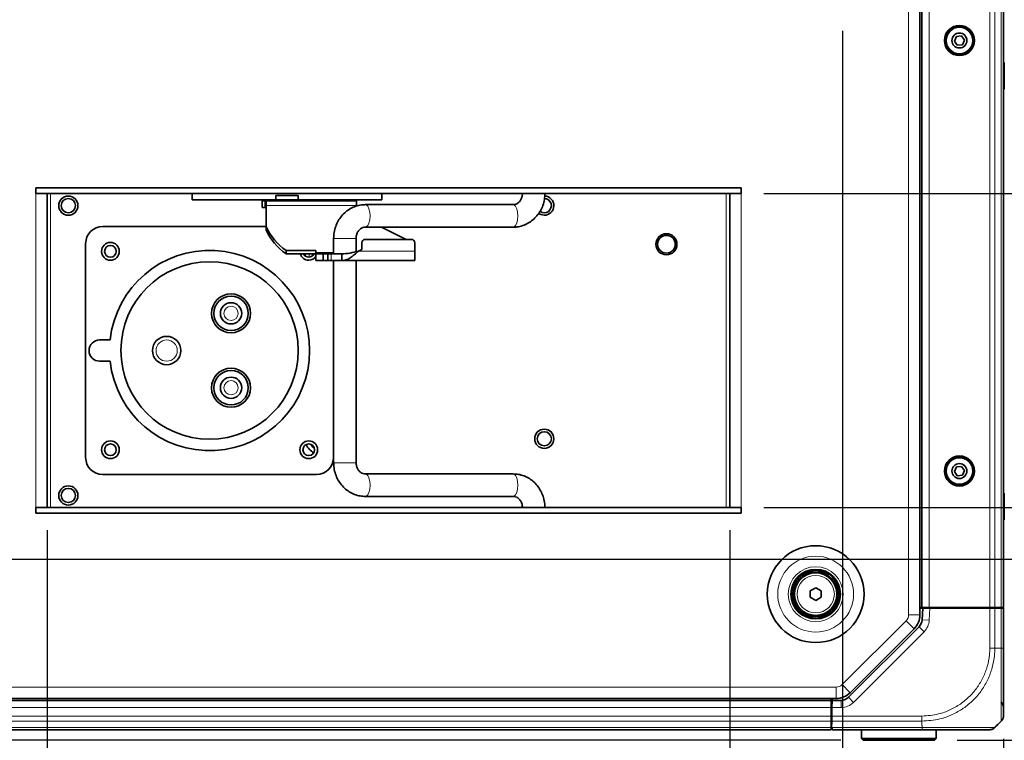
# Model space of a CAD drawing. Header units: millimetres. Extents: x 0 to 1118, y 0 to 864.
# Tile 38 of 86: x 615 to 684, y 132 to 183. Entities that reach past the tile are written whole.
import ezdxf

# ---------------------------------------------------------------- set-up
doc = ezdxf.new("R2010")
doc.units = ezdxf.units.MM
doc.layers.add('ALPHAREV', color=7, linetype='Continuous', lineweight=25)
doc.styles.add('SLDTEXTSTYLE0', font='TXT', dxfattribs={"width": 0.605})
doc.dimstyles.new('SLDDIMSTYLE2', dxfattribs={"dimtxt": 3.175, "dimasz": 4.572, "dimexe": 0, "dimexo": 0.0625, "dimgap": 0.79375, "dimtad": 0, "dimtih": 1, "dimtoh": 1, "dimdec": 1, "dimlfac": 4, "dimrnd": 1e-09, "dimzin": 12, "dimdsep": 46, "dimtxsty": 'SLDTEXTSTYLE0', "dimsah": 1, "dimcen": 0.09, "dimadec": 0, "dimazin": 3, "dimtfac": 1, "dimtofl": 0, "dimtmove": 0, "dimatfit": 3, "dimfxl": 1, "dimfrac": 2, "dimtolj": 1, "dimtzin": 12, "dimarcsym": 0})
doc.dimstyles.new('SLDDIMSTYLE3', dxfattribs={"dimtxt": 3.175, "dimasz": 4.572, "dimexe": 0, "dimexo": 0.0625, "dimgap": 0.79375, "dimtad": 0, "dimtih": 1, "dimtoh": 1, "dimdec": 1, "dimlfac": 4, "dimrnd": 1e-09, "dimzin": 12, "dimdsep": 46, "dimtxsty": 'SLDTEXTSTYLE0', "dimsah": 1, "dimcen": 0.09, "dimadec": 0, "dimazin": 3, "dimtfac": 1, "dimtmove": 0, "dimatfit": 0, "dimfxl": 1, "dimfrac": 2, "dimtolj": 1, "dimtzin": 12, "dimarcsym": 0})

# ---------------------------------------------------------------- blocks, each defined once
blk = doc.blocks.new('_D_10')
at = {"layer": 'ALPHAREV'}
for p, q in [((560.288, 143.742), (560.288, 70.576)), ((683.99, 132.175), (683.99, 70.576)), ((623.352, 74.613), (622.26, 74.613)), ((622.26, 74.613), (622.26, 69.74)), ((631.84, 74.613), (632.932, 74.613)), ((632.932, 74.613), (632.932, 69.74)), ((560.288, 72.176), (609.528, 72.176)), ((683.99, 72.176), (634.75, 72.176)), ((622.26, 69.74), (623.352, 69.74)), ((632.932, 69.74), (631.84, 69.74))]:
    blk.add_line(p, q, dxfattribs=at)
for points in [[(560.288, 72.176), (564.86, 71.414), (564.86, 72.938)], [(683.99, 72.176), (679.418, 72.938), (679.418, 71.414)]]:
    blk.add_solid(points, dxfattribs=at)
at = {"layer": 'ALPHAREV', "char_height": 3.175, "attachment_point": 1, "style": 'SLDTEXTSTYLE0'}
for s, insert in [('494.8', (610.255, 73.833)), ('19.5', (623.352, 73.833))]:
    blk.add_mtext(s, dxfattribs=dict(at, insert=insert))
blk = doc.blocks.new('_D_11')
at = {"layer": 'ALPHAREV'}
for p, q in [((555.691, 241.668), (554.6, 241.668)), ((554.6, 241.668), (554.6, 236.795)), ((561.754, 241.668), (562.846, 241.668)), ((562.846, 241.668), (562.846, 236.795)), ((564.664, 239.231), (567.839, 239.231)), ((567.839, 239.231), (567.839, 186.093)), ((554.6, 236.795), (555.691, 236.795)), ((562.846, 236.795), (561.754, 236.795)), ((572.896, 186.093), (566.239, 186.093)), ((567.839, 132.068), (567.839, 186.093)), ((672.503, 132.068), (566.239, 132.068))]:
    blk.add_line(p, q, dxfattribs=at)
for points in [[(567.839, 186.093), (567.077, 181.521), (568.601, 181.521)], [(567.839, 132.068), (568.601, 136.64), (567.077, 136.64)]]:
    blk.add_solid(points, dxfattribs=at)
at = {"layer": 'ALPHAREV', "char_height": 3.175, "attachment_point": 1, "style": 'SLDTEXTSTYLE0'}
for s, insert in [('216.1', (542.594, 240.888)), ('8.5', (555.691, 240.888))]:
    blk.add_mtext(s, dxfattribs=dict(at, insert=insert))
blk = doc.blocks.new('_D_12')
at = {"layer": 'ALPHAREV'}
for p, q in [((561.388, 144.842), (694.51, 144.842)), ((692.91, 132.068), (692.91, 144.842)), ((680.728, 132.068), (694.51, 132.068)), ((692.91, 106.926), (692.91, 132.068)), ((707.484, 109.363), (706.392, 109.363)), ((706.392, 109.363), (706.392, 104.49)), ((713.547, 109.363), (714.638, 109.363)), ((714.638, 109.363), (714.638, 104.49)), ((696.085, 106.926), (692.91, 106.926)), ((706.392, 104.49), (707.484, 104.49)), ((714.638, 104.49), (713.547, 104.49))]:
    blk.add_line(p, q, dxfattribs=at)
for points in [[(692.91, 144.842), (692.148, 140.27), (693.672, 140.27)], [(692.91, 132.068), (693.672, 136.64), (692.148, 136.64)]]:
    blk.add_solid(points, dxfattribs=at)
at = {"layer": 'ALPHAREV', "char_height": 3.175, "attachment_point": 1, "style": 'SLDTEXTSTYLE0'}
for s, insert in [('51.1', (696.812, 108.583)), ('2.0', (707.484, 108.583))]:
    blk.add_mtext(s, dxfattribs=dict(at, insert=insert))
blk = doc.blocks.new('_D_13')
at = {"layer": 'ALPHAREV'}
for p, q in [((672.628, 182.118), (672.628, 93.846)), ((683.99, 132.175), (683.99, 93.846)), ((713.173, 97.883), (712.081, 97.883)), ((712.081, 97.883), (712.081, 93.01)), ((719.236, 97.883), (720.327, 97.883)), ((720.327, 97.883), (720.327, 93.01)), ((672.628, 95.446), (683.99, 95.446)), ((683.99, 95.446), (701.774, 95.446)), ((712.081, 93.01), (713.173, 93.01)), ((720.327, 93.01), (719.236, 93.01))]:
    blk.add_line(p, q, dxfattribs=at)
for points in [[(672.628, 95.446), (677.2, 94.684), (677.2, 96.208)], [(683.99, 95.446), (679.418, 96.208), (679.418, 94.684)]]:
    blk.add_solid(points, dxfattribs=at)
at = {"layer": 'ALPHAREV', "char_height": 3.175, "attachment_point": 1, "style": 'SLDTEXTSTYLE0'}
for s, insert in [('45.5', (702.501, 97.103)), ('1.8', (713.173, 97.103))]:
    blk.add_mtext(s, dxfattribs=dict(at, insert=insert))
blk = doc.blocks.new('_D_14')
at = {"layer": 'ALPHAREV'}
for p, q in [((720.735, 241.668), (719.644, 241.668)), ((719.644, 241.668), (719.644, 236.795)), ((726.799, 241.668), (727.89, 241.668)), ((727.89, 241.668), (727.89, 236.795)), ((642.971, 210.768), (642.971, 240.831)), ((683.99, 140.169), (683.99, 240.831)), ((642.971, 239.231), (683.99, 239.231)), ((683.99, 239.231), (706.912, 239.231)), ((719.644, 236.795), (720.735, 236.795)), ((727.89, 236.795), (726.799, 236.795))]:
    blk.add_line(p, q, dxfattribs=at)
for points in [[(642.971, 239.231), (647.543, 238.469), (647.543, 239.993)], [(683.99, 239.231), (679.418, 239.993), (679.418, 238.469)]]:
    blk.add_solid(points, dxfattribs=at)
at = {"layer": 'ALPHAREV', "char_height": 3.175, "attachment_point": 1, "style": 'SLDTEXTSTYLE0'}
for s, insert in [('164.1', (707.638, 240.888)), ('6.5', (720.735, 240.888))]:
    blk.add_mtext(s, dxfattribs=dict(at, insert=insert))
blk = doc.blocks.new('_D_15')
at = {"layer": 'ALPHAREV'}
for p, q in [((674.753, 183.718), (758.01, 183.718)), ((756.41, 183.718), (756.41, 161.057)), ((758.835, 160.329), (757.744, 160.329)), ((757.744, 160.329), (757.744, 155.457)), ((764.899, 160.329), (765.99, 160.329)), ((765.99, 160.329), (765.99, 155.457)), ((757.744, 155.457), (758.835, 155.457)), ((765.99, 155.457), (764.899, 155.457)), ((756.41, 132.068), (756.41, 154.729)), ((680.728, 132.068), (758.01, 132.068))]:
    blk.add_line(p, q, dxfattribs=at)
for points in [[(756.41, 183.718), (755.648, 179.146), (757.172, 179.146)], [(756.41, 132.068), (757.172, 136.64), (755.648, 136.64)]]:
    blk.add_solid(points, dxfattribs=at)
at = {"layer": 'ALPHAREV', "char_height": 3.175, "attachment_point": 1, "style": 'SLDTEXTSTYLE0'}
for s, insert in [('206.6', (745.738, 159.549)), ('8.1', (758.835, 159.549))]:
    blk.add_mtext(s, dxfattribs=dict(at, insert=insert))
blk = doc.blocks.new('_D_18')
at = {"layer": 'ALPHAREV'}
for p, q in [((667.074, 148.493), (726.26, 148.493)), ((724.66, 132.068), (724.66, 148.493)), ((680.728, 132.068), (726.26, 132.068)), ((724.66, 123.305), (724.66, 132.068)), ((739.234, 125.742), (738.142, 125.742)), ((738.142, 125.742), (738.142, 120.869)), ((745.297, 125.742), (746.388, 125.742)), ((746.388, 125.742), (746.388, 120.869)), ((727.835, 123.305), (724.66, 123.305)), ((738.142, 120.869), (739.234, 120.869)), ((746.388, 120.869), (745.297, 120.869))]:
    blk.add_line(p, q, dxfattribs=at)
for points in [[(724.66, 148.493), (723.898, 143.921), (725.422, 143.921)], [(724.66, 132.068), (725.422, 136.64), (723.898, 136.64)]]:
    blk.add_solid(points, dxfattribs=at)
at = {"layer": 'ALPHAREV', "char_height": 3.175, "attachment_point": 1, "style": 'SLDTEXTSTYLE0'}
for s, insert in [('65.7', (728.562, 124.962)), ('2.6', (739.234, 124.962))]:
    blk.add_mtext(s, dxfattribs=dict(at, insert=insert))
blk = doc.blocks.new('_D_19')
at = {"layer": 'ALPHAREV'}
for p, q in [((724.66, 170.643), (724.66, 180.168)), ((667.074, 170.643), (726.26, 170.643)), ((725.873, 162.004), (724.781, 162.004)), ((724.781, 162.004), (724.781, 157.131)), ((731.936, 162.004), (733.027, 162.004)), ((733.027, 162.004), (733.027, 157.131)), ((724.781, 157.131), (725.873, 157.131)), ((733.027, 157.131), (731.936, 157.131)), ((667.074, 148.493), (726.26, 148.493)), ((724.66, 148.493), (724.66, 138.968))]:
    blk.add_line(p, q, dxfattribs=at)
for points in [[(724.66, 170.643), (725.422, 175.215), (723.898, 175.215)], [(724.66, 148.493), (723.898, 143.921), (725.422, 143.921)]]:
    blk.add_solid(points, dxfattribs=at)
at = {"layer": 'ALPHAREV', "char_height": 3.175, "attachment_point": 1, "style": 'SLDTEXTSTYLE0'}
for s, insert in [('88.6', (715.201, 161.224)), ('3.5', (725.873, 161.224))]:
    blk.add_mtext(s, dxfattribs=dict(at, insert=insert))
blk = doc.blocks.new('_D_20')
at = {"layer": 'ALPHAREV'}
for p, q in [((664.674, 146.893), (664.674, 83.276)), ((683.99, 132.175), (683.99, 83.276)), ((721.837, 87.313), (720.745, 87.313)), ((720.745, 87.313), (720.745, 82.44)), ((727.9, 87.313), (728.991, 87.313)), ((728.991, 87.313), (728.991, 82.44)), ((664.674, 84.876), (683.99, 84.876)), ((683.99, 84.876), (710.438, 84.876)), ((720.745, 82.44), (721.837, 82.44)), ((728.991, 82.44), (727.9, 82.44))]:
    blk.add_line(p, q, dxfattribs=at)
for points in [[(664.674, 84.876), (669.246, 84.114), (669.246, 85.638)], [(683.99, 84.876), (679.418, 85.638), (679.418, 84.114)]]:
    blk.add_solid(points, dxfattribs=at)
at = {"layer": 'ALPHAREV', "char_height": 3.175, "attachment_point": 1, "style": 'SLDTEXTSTYLE0'}
for s, insert in [('77.3', (711.165, 86.533)), ('3.0', (721.837, 86.533))]:
    blk.add_mtext(s, dxfattribs=dict(at, insert=insert))
blk = doc.blocks.new('_D_21')
at = {"layer": 'ALPHAREV'}
for p, q in [((616.477, 146.893), (616.477, 83.276)), ((664.674, 146.893), (664.674, 83.276)), ((643.001, 87.313), (641.909, 87.313)), ((641.909, 87.313), (641.909, 82.44)), ((649.064, 87.313), (650.155, 87.313)), ((650.155, 87.313), (650.155, 82.44)), ((616.477, 84.876), (629.177, 84.876)), ((664.674, 84.876), (651.974, 84.876)), ((641.909, 82.44), (643.001, 82.44)), ((650.155, 82.44), (649.064, 82.44))]:
    blk.add_line(p, q, dxfattribs=at)
for points in [[(616.477, 84.876), (621.049, 84.114), (621.049, 85.638)], [(664.674, 84.876), (660.102, 85.638), (660.102, 84.114)]]:
    blk.add_solid(points, dxfattribs=at)
at = {"layer": 'ALPHAREV', "char_height": 3.175, "attachment_point": 1, "style": 'SLDTEXTSTYLE0'}
for s, insert in [('192.8', (629.904, 86.533)), ('7.6', (643.001, 86.533))]:
    blk.add_mtext(s, dxfattribs=dict(at, insert=insert))

msp = doc.modelspace()

# ---------------------------------------------------------------- linework, layer by layer
at = {"color": 7, "linetype": 'Continuous', "lineweight": 18}
for p, q in [((677.302833, 140.929354), (677.302833, 219.70659)), ((678.740333, 219.192972), (678.740333, 141.442972)), ((683.033226, 219.192972), (683.033226, 141.442972)), ((683.38678, 219.192972), (683.38678, 141.442972)), ((683.843887, 219.192972), (683.843887, 141.442972)), ((615.676583, 148.492714), (615.676583, 170.642714)), ((616.727833, 148.492714), (616.727833, 170.642714)), ((664.427833, 170.642714), (664.427833, 148.492714)), ((665.474083, 170.642714), (665.474083, 148.492714)), ((638.316203, 169.797672), (631.946713, 169.797672)), ((636.707443, 167.480472), (637.827548, 167.480472)), ((637.827548, 167.480472), (638.294941, 167.480472)), ((634.577833, 166.398682), (634.577833, 166.390771)), ((634.977833, 166.156389), (634.977833, 166.398682)), ((636.707443, 166.487672), (635.462073, 166.487672)), ((636.52137, 166.386422), (636.52137, 165.911422)), ((638.462969, 166.591422), (642.445198, 166.591422)), ((634.577833, 152.745172), (634.577833, 152.390771)), ((636.707443, 151.655472), (637.827548, 151.655472)), ((637.827548, 151.655472), (638.294933, 151.655472)), ((678.799323, 141.392972), (678.754715, 140.541807)), ((683.033226, 138.568499), (683.033226, 141.392972)), ((683.38678, 141.392972), (683.38678, 138.568069)), ((683.742515, 141.392972), (683.742515, 141.442972)), ((683.843887, 138.568069), (683.843887, 141.392972)), ((672.615715, 135.993708), (677.127097, 140.50509)), ((677.127097, 140.50509), (677.692783, 139.939404)), ((677.302833, 140.929354), (678.102833, 140.929354)), ((678.754715, 140.541807), (678.255401, 140.567975)), ((678.390312, 139.723344), (673.413556, 134.746588)), ((678.390312, 139.723344), (678.036759, 140.076897)), ((683.386737, 138.567972), (683.843929, 138.567972)), ((487.539215, 135.817972), (672.191451, 135.817972)), ((672.191451, 135.817972), (672.191451, 135.017972)), ((672.615715, 135.993708), (673.181401, 135.428022)), ((487.902833, 135.005472), (671.827833, 135.005472)), ((672.529673, 134.380472), (672.529673, 134.880472)), ((673.413556, 134.746588), (673.060003, 135.100142)), ((487.902833, 134.380472), (671.827833, 134.380472)), ((672.529673, 134.380472), (671.887652, 134.380472)), ((487.902833, 133.775078), (671.827833, 133.775078)), ((671.877084, 133.775078), (678.239788, 133.775078)), ((671.877833, 133.892972), (671.877833, 133.817972)), ((487.902833, 133.421525), (671.827833, 133.421525)), ((487.902833, 132.964418), (671.827833, 132.964418)), ((678.240273, 133.421525), (671.870913, 133.421525)), ((671.892732, 132.964418), (678.268241, 132.964418)), ((678.240333, 133.12526), (678.240333, 133.421483))]:
    msp.add_line(p, q, dxfattribs=at)
at = {"color": 7, "linetype": 'Continuous', "lineweight": 35}
for p, q in [((678.102833, 140.929354), (678.102833, 219.70659)), ((678.240333, 219.192972), (678.240333, 141.442972)), ((683.990333, 219.192972), (683.990333, 141.442972)), ((680.67812, 181.736619), (680.528671, 181.408179)), ((681.037283, 181.771412), (680.67812, 181.736619)), ((681.246996, 181.477765), (681.037283, 181.771412)), ((681.097546, 181.149324), (681.246996, 181.477765)), ((680.528671, 181.408179), (680.738383, 181.114531)), ((680.738383, 181.114531), (681.097546, 181.149324)), ((684.055333, 179.880472), (683.990333, 179.880472)), ((684.055333, 178.005472), (684.055333, 179.880472)), ((683.990333, 178.005472), (684.055333, 178.005472)), ((615.676583, 170.642714), (615.676583, 171.042714)), ((615.676583, 171.042714), (665.474083, 171.042714)), ((665.474083, 171.042714), (665.474083, 170.642714)), ((665.474083, 170.642714), (615.676583, 170.642714)), ((616.476583, 148.492714), (616.476583, 170.642714)), ((616.477833, 170.642714), (616.477833, 148.492714)), ((626.712833, 170.205472), (626.712833, 170.642714)), ((632.619083, 170.505472), (634.206583, 170.505472)), ((632.619083, 170.505472), (632.619083, 170.205472)), ((634.206583, 170.505472), (634.206583, 170.205472)), ((640.112833, 170.205472), (640.112833, 170.642714)), ((664.674083, 170.642714), (664.674083, 148.492714)), ((626.712833, 170.205472), (632.619083, 170.205472)), ((631.662833, 170.136422), (631.662833, 169.661422)), ((631.881238, 170.136422), (631.662833, 170.136422)), ((631.881238, 169.661422), (631.662833, 169.661422)), ((638.316203, 170.136422), (631.881238, 170.136422)), ((631.881238, 169.661422), (631.881238, 170.136422)), ((631.946713, 170.045654), (631.946713, 169.797672)), ((631.946713, 168.313966), (631.946713, 169.797672)), ((634.206583, 170.207022), (632.619083, 170.207022)), ((632.625333, 170.207022), (632.625333, 170.136422)), ((634.200333, 170.136422), (634.200333, 170.207022)), ((634.206583, 170.205472), (640.112833, 170.205472)), ((638.316203, 169.797672), (638.316203, 170.136422)), ((649.385724, 169.861722), (638.948303, 169.861722)), ((631.946713, 168.317972), (620.405916, 168.317972)), ((631.946713, 168.076466), (631.946713, 168.313966)), ((638.948303, 168.274222), (649.385724, 168.274222)), ((641.818239, 167.411511), (640.078534, 168.274222)), ((619.200333, 167.112389), (619.200333, 152.023554)), ((636.707443, 167.480472), (636.707443, 166.386422)), ((638.294943, 166.550164), (638.294943, 167.480472)), ((638.695198, 166.703186), (638.695198, 167.161511)), ((642.195198, 167.411511), (638.945198, 167.411511)), ((642.445198, 167.161511), (642.445198, 166.591422)), ((635.462073, 166.636182), (633.347248, 166.636182)), ((633.347248, 166.636182), (633.347248, 166.398682)), ((635.462073, 166.398682), (633.347248, 166.398682)), ((634.702833, 166.237972), (634.702833, 166.398682)), ((635.227833, 166.262767), (635.227833, 166.398682)), ((635.462073, 166.487672), (635.462073, 166.636182)), ((635.462073, 166.487672), (635.462073, 166.386422)), ((635.462073, 166.386422), (635.462073, 165.911422)), ((635.971186, 166.386422), (635.462073, 166.386422)), ((635.971186, 166.386422), (635.971186, 165.911422)), ((636.300176, 166.386422), (635.971186, 166.386422)), ((636.300176, 166.386422), (636.300176, 165.911422)), ((636.300176, 166.386422), (636.52137, 166.386422)), ((637.282263, 166.386422), (636.52137, 166.386422)), ((637.282263, 166.386422), (637.282263, 165.911422)), ((638.695198, 166.703186), (638.462969, 166.591422)), ((642.445198, 166.591422), (642.445198, 165.911422)), ((635.971186, 165.911422), (635.462073, 165.911422)), ((636.300176, 165.911422), (635.971186, 165.911422)), ((636.52137, 165.911422), (636.300176, 165.911422)), ((637.282263, 165.911422), (636.52137, 165.911422)), ((636.700333, 152.023554), (636.700333, 165.911422)), ((636.707443, 165.911422), (636.707443, 151.655472)), ((637.282263, 165.911422), (642.445198, 165.911422)), ((638.294943, 151.655472), (638.294943, 165.911422)), ((620.927769, 160.317972), (620.187833, 160.317972)), ((620.187833, 158.817972), (620.927769, 158.817972)), ((649.385724, 150.861722), (638.948303, 150.861722)), ((680.67812, 151.361619), (680.528671, 151.033179)), ((680.528671, 151.033179), (680.738383, 150.739531)), ((681.037283, 151.396412), (680.67812, 151.361619)), ((681.246996, 151.102765), (681.037283, 151.396412)), ((681.097546, 150.774324), (681.246996, 151.102765)), ((620.405916, 150.817972), (635.494751, 150.817972)), ((680.738383, 150.739531), (681.097546, 150.774324)), ((684.055333, 149.505472), (683.990333, 149.505472)), ((684.055333, 147.630472), (684.055333, 149.505472)), ((638.948303, 149.274222), (649.385724, 149.274222)), ((615.676583, 148.092714), (615.676583, 148.492714)), ((615.676583, 148.492714), (665.474083, 148.492714)), ((665.474083, 148.092714), (615.676583, 148.092714)), ((664.277833, 148.492972), (616.877833, 148.492972)), ((616.877833, 148.492714), (616.877833, 148.492972)), ((664.277833, 148.492972), (664.277833, 148.492714)), ((665.474083, 148.492714), (665.474083, 148.092714)), ((683.990333, 147.630472), (684.055333, 147.630472)), ((670.352833, 142.604195), (670.740333, 142.827918)), ((670.352833, 142.156748), (670.352833, 142.604195)), ((670.740333, 142.827918), (671.127833, 142.604195)), ((671.127833, 142.604195), (671.127833, 142.156748)), ((670.740333, 141.933025), (670.352833, 142.156748)), ((671.127833, 142.156748), (670.740333, 141.933025)), ((678.240333, 141.442972), (678.102833, 141.442972)), ((678.102833, 141.392972), (678.298637, 141.392972)), ((678.740333, 141.442972), (678.240333, 141.442972)), ((678.255401, 140.567975), (678.298637, 141.392972)), ((678.298637, 141.392972), (678.799323, 141.392972)), ((683.033226, 141.442972), (678.740333, 141.442972)), ((678.777833, 141.392972), (678.777833, 141.442972)), ((678.799323, 141.392972), (683.033226, 141.392972)), ((679.277833, 141.442972), (679.277833, 141.392972)), ((679.441206, 141.442972), (679.440333, 141.392972)), ((682.239483, 141.442972), (682.240356, 141.392972)), ((682.840333, 141.442972), (682.840333, 141.392972)), ((682.991206, 141.442972), (682.990333, 141.392972)), ((683.38678, 141.442972), (683.033226, 141.442972)), ((683.033226, 141.392972), (683.38678, 141.392972)), ((683.843887, 141.442972), (683.38678, 141.442972)), ((683.38678, 141.392972), (683.843887, 141.392972)), ((683.46446, 141.442972), (683.465333, 141.392972)), ((683.990333, 141.442972), (683.843887, 141.442972)), ((683.843887, 141.392972), (683.990333, 141.392972)), ((683.865333, 141.442972), (683.865333, 141.392972)), ((683.990333, 141.392972), (683.990333, 138.568499)), ((673.060003, 135.100142), (678.036759, 140.076897)), ((673.181401, 135.428022), (677.692783, 139.939404)), ((487.539215, 135.017972), (672.191451, 135.017972)), ((487.902833, 134.880472), (671.827833, 134.880472)), ((671.827833, 135.017972), (671.827833, 134.880472)), ((671.827833, 134.880472), (671.827833, 134.380472)), ((671.887652, 134.380472), (671.896379, 134.880472)), ((671.896379, 134.880472), (671.898779, 135.017972)), ((671.896379, 134.880472), (672.529673, 134.880472)), ((671.827833, 134.392972), (671.88787, 134.392972)), ((671.827833, 134.380472), (671.827833, 133.775078)), ((671.887652, 134.380472), (671.877084, 133.775078)), ((671.879142, 133.892972), (671.827833, 133.892972)), ((671.827833, 133.775078), (671.827833, 133.421525)), ((671.870913, 133.421525), (671.877084, 133.775078)), ((671.876524, 133.892972), (671.877833, 133.817972)), ((487.902833, 132.817972), (671.827833, 132.817972)), ((671.827833, 133.421525), (671.827833, 132.964418)), ((671.827833, 133.267972), (671.868233, 133.267972)), ((671.827833, 132.964418), (671.827833, 132.817972)), ((671.862934, 132.964418), (671.870913, 133.421525)), ((671.862934, 132.964418), (671.877833, 132.964418)), ((671.877833, 132.964418), (671.892732, 132.964418)), ((671.895288, 132.817972), (671.892732, 132.964418)), ((678.265794, 132.817972), (671.895288, 132.817972)), ((673.977833, 132.817972), (673.977833, 132.192972)), ((679.252833, 132.192972), (679.252833, 132.817972)), ((683.547666, 133.125305), (683.843845, 133.421483)), ((673.977833, 132.192972), (674.102833, 132.067972)), ((673.977833, 132.192972), (679.252833, 132.192972)), ((679.127833, 132.067972), (679.252833, 132.192972)), ((679.127833, 132.067972), (674.102833, 132.067972))]:
    msp.add_line(p, q, dxfattribs=at)
at = {"color": 7, "linetype": 'Continuous', "lineweight": 18, "flags": 128}
for points in [[(638.948435, 169.861722), (639.004974, 169.849663), (639.11148, 169.755379), (639.198305, 169.578184), (639.254976, 169.33945), (639.274658, 169.067972)], [(649.385724, 169.861722), (649.442394, 169.849663), (649.548901, 169.755379), (649.635726, 169.578184), (649.692397, 169.33945), (649.712078, 169.067972)], [(639.274658, 169.067972), (639.254976, 168.796493), (639.198305, 168.557759), (639.11148, 168.380564), (639.004974, 168.286281), (638.947972, 168.274222)], [(649.712078, 169.067972), (649.692397, 168.796493), (649.635726, 168.557759), (649.548901, 168.380564), (649.442394, 168.286281), (649.385724, 168.274222)], [(651.180059, 169.243751), (651.332863, 169.16063), (651.577833, 169.114837)], [(639.274658, 150.067972), (639.254976, 150.33945), (639.198305, 150.578184), (639.11148, 150.755379), (639.004974, 150.849663), (638.948317, 150.861722)], [(649.712078, 150.067972), (649.692397, 150.33945), (649.635726, 150.578184), (649.548901, 150.755379), (649.442394, 150.849663), (649.385724, 150.861722)], [(638.948418, 149.274222), (639.004974, 149.286281), (639.11148, 149.380564), (639.198305, 149.557759), (639.254976, 149.796493), (639.274658, 150.067972)], [(649.385724, 149.274222), (649.442394, 149.286281), (649.548901, 149.380564), (649.635726, 149.557759), (649.692397, 149.796493), (649.712078, 150.067972)]]:
    msp.add_lwpolyline(points, dxfattribs=at)
at = {"color": 7, "linetype": 'Continuous', "lineweight": 35, "flags": 128}
msp.add_lwpolyline([(651.180782, 169.244796), (651.333321, 169.161814), (651.577833, 169.116107)], dxfattribs=at)
at = {"color": 7, "linetype": 'Continuous', "lineweight": 35}
for centre, radius in [((680.887833, 181.442972), 1.0625), ((680.887833, 181.442972), 0.98375), ((680.887833, 181.442972), 0.9375), ((680.887833, 181.442972), 0.527765), ((617.977833, 169.792972), 0.676865), ((617.977833, 169.792972), 0.5), ((660.202833, 167.067972), 0.744365), ((660.202833, 167.067972), 0.625), ((620.950333, 166.567972), 0.625), ((620.950333, 166.567972), 0.4125), ((627.950333, 159.567972), 6.2625), ((629.465878, 162.192972), 1.375), ((629.465878, 162.192972), 1.216892), ((629.465878, 162.192972), 0.75), ((624.919244, 159.567972), 1), ((629.465878, 156.942972), 1.375), ((629.465878, 156.942972), 1.216892), ((629.465878, 156.942972), 0.75), ((651.577833, 153.342972), 0.676865), ((651.577833, 153.342972), 0.5), ((620.950333, 152.567972), 0.625), ((620.950333, 152.567972), 0.4125), ((634.950333, 152.567972), 0.625), ((634.950333, 152.567972), 0.4125), ((680.887833, 151.067972), 1.0625), ((680.887833, 151.067972), 0.98375), ((680.887833, 151.067972), 0.9375), ((680.887833, 151.067972), 0.527765), ((617.977833, 149.342972), 0.676865), ((617.977833, 149.342972), 0.5), ((670.740333, 142.380472), 3.41625), ((670.740333, 142.380472), 1.75), ((670.740333, 142.380472), 1.6875), ((670.740333, 142.380472), 1.575), ((670.740333, 142.380472), 1.5)]:
    msp.add_circle(centre, radius, dxfattribs=at)
at = {"color": 7, "linetype": 'Continuous', "lineweight": 18}
for centre, radius in [((617.977833, 169.792972), 0.678135), ((660.202833, 167.067972), 0.745635), ((629.465878, 162.192972), 0.5), ((624.919244, 159.567972), 0.75), ((629.465878, 156.942972), 0.5), ((651.577833, 153.342972), 0.678135), ((617.977833, 149.342972), 0.678135), ((670.740333, 142.380472), 2.67701), ((670.740333, 142.380472), 1.9375), ((670.740333, 142.380472), 1.317931)]:
    msp.add_circle(centre, radius, dxfattribs=at)
for centre, radius, start, end in [((651.577833, 169.792972), 0.678135, 270, 87.18869021), ((676.702833, 140.929354), 0.6, 315, 0), ((677.506428, 140.607227), 1.25, 315, 357), ((672.191451, 136.417972), 0.6, 270, 315), ((672.529673, 135.630472), 1.25, 270, 315)]:
    msp.add_arc(centre, radius, start, end, dxfattribs=at)
at = {"color": 7, "linetype": 'Continuous', "lineweight": 35}
for centre, radius, start, end in [((651.577833, 169.792972), 0.676865, 270, 87.19259977), ((651.577833, 169.792972), 0.5, 233.55743266, 90), ((620.405916, 167.112389), 1.205583, 90, 180), ((635.581284, 169.924492), 3.975412, 203.89875566, 235.80830171), ((635.581284, 169.686992), 3.975412, 203.89875566, 235.80830171), ((638.945198, 167.161511), 0.25, 90, 180), ((642.195198, 167.161511), 0.25, 0, 90), ((627.950333, 159.567972), 7.0625, 186.09600214, 173.90399786), ((634.950333, 166.567972), 0.625, 195.7156421, 270), ((634.950333, 166.567972), 0.4125, 204.22989389, 335.77010611), ((634.950333, 166.567972), 0.625, 270, 324.96314944), ((620.187833, 159.567972), 0.75, 90, 270), ((635.827833, 153.349623), 1.125, 201.18158499, 242.2058532), ((620.405916, 152.023554), 1.205583, 180, 270), ((635.494751, 152.023554), 1.205583, 270, 0), ((676.702833, 140.929354), 1.4, 315, 0), ((677.506428, 140.607227), 0.75, 315, 357), ((672.191451, 136.417972), 1.4, 270, 315), ((672.529673, 135.630472), 0.75, 270, 315), ((683.490333, 134.380472), 0.5, 0, 47.26112436), ((683.033226, 133.317972), 0.5, 270, 291.6148623)]:
    msp.add_arc(centre, radius, start, end, dxfattribs=at)
for points, knots in [([(650.039083, 170.655472), (650.037998, 170.621919), (650.034336, 170.508658), (649.987535, 170.320376), (649.87953, 170.121221), (649.732687, 169.973113), (649.563347, 169.87902), (649.446289, 169.86762), (649.385724, 169.861722)], [0, 0, 0, 0, 0.074312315, 0.250851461, 0.4285506, 0.609454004, 0.797931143, 1, 1, 1, 1]), ([(649.385724, 168.274222), (649.475757, 168.277643), (649.70166, 168.286227), (650.056849, 168.370341), (650.433798, 168.535336), (650.775746, 168.770484), (651.072088, 169.066797), (651.314062, 169.415674), (651.491904, 169.806307), (651.605431, 170.224381), (651.619556, 170.512251), (651.626583, 170.655472)], [0, 0, 0, 0, 0.075847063, 0.190308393, 0.3047105, 0.419327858, 0.534448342, 0.650243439, 0.766762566, 0.883960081, 1, 1, 1, 1]), ([(638.948303, 169.861722), (638.85827, 169.858301), (638.632367, 169.849716), (638.277177, 169.765603), (637.900229, 169.600608), (637.55828, 169.36546), (637.261939, 169.069147), (637.019965, 168.72027), (636.842123, 168.329636), (636.728596, 167.911562), (636.714471, 167.623692), (636.707443, 167.480472)], [0, 0, 0, 0, 0.0758470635, 0.1903083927, 0.3047104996, 0.4193278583, 0.5344483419, 0.6502434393, 0.7667625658, 0.8839600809, 1, 1, 1, 1]), ([(638.294943, 167.480472), (638.296028, 167.514024), (638.29969, 167.627285), (638.346492, 167.815568), (638.454497, 168.014722), (638.60134, 168.162831), (638.77068, 168.256924), (638.887737, 168.268323), (638.948303, 168.274222)], [0, 0, 0, 0, 0.074312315, 0.250851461, 0.4285506, 0.609454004, 0.797931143, 1, 1, 1, 1]), ([(636.707443, 151.655472), (636.710293, 151.56567), (636.717772, 151.329974), (636.794158, 150.953736), (636.950852, 150.545197), (637.177327, 150.173391), (637.464556, 149.852037), (637.802767, 149.592226), (638.179495, 149.404966), (638.566505, 149.293519), (638.826351, 149.280385), (638.948303, 149.274222)], [0, 0, 0, 0, 0.072830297, 0.191151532, 0.309742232, 0.428293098, 0.546556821, 0.664272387, 0.781226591, 0.897324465, 1, 1, 1, 1]), ([(638.948303, 150.861722), (638.925922, 150.862602), (638.843664, 150.865839), (638.70576, 150.908689), (638.543687, 151.021148), (638.409763, 151.189879), (638.313929, 151.407102), (638.30124, 151.5731), (638.294943, 151.655472)], [0, 0, 0, 0, 0.07494368, 0.275443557, 0.459340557, 0.633868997, 0.818319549, 1, 1, 1, 1]), ([(651.626583, 148.480472), (651.623734, 148.570274), (651.616255, 148.80597), (651.539869, 149.182207), (651.383175, 149.590746), (651.1567, 149.962553), (650.869471, 150.283907), (650.531259, 150.543718), (650.154531, 150.730978), (649.767522, 150.842425), (649.507675, 150.855558), (649.385724, 150.861722)], [0, 0, 0, 0, 0.072830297, 0.191151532, 0.309742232, 0.428293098, 0.546556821, 0.664272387, 0.781226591, 0.897324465, 1, 1, 1, 1]), ([(649.385724, 149.274222), (649.408105, 149.273341), (649.490362, 149.270104), (649.628267, 149.227254), (649.790339, 149.114796), (649.924263, 148.946064), (650.020097, 148.728841), (650.032787, 148.562843), (650.039083, 148.480472)], [0, 0, 0, 0, 0.07494368, 0.275443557, 0.459340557, 0.633868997, 0.818319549, 1, 1, 1, 1]), ([(683.990333, 138.568499), (683.990333, 138.335674), (683.990333, 137.870059), (683.990333, 137.14802), (683.990333, 136.424626), (683.990333, 135.750932), (683.990333, 135.152085), (683.990333, 134.643029), (683.990333, 134.224657), (683.990333, 133.935661), (683.990333, 133.793946), (683.990333, 133.780341), (683.990333, 133.775199)], [0, 0, 0, 0, 0.0929146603, 0.1858151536, 0.2944776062, 0.4031620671, 0.5002012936, 0.6086253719, 0.7170440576, 0.8255687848, 0.9340808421, 1, 1, 1, 1]), ([(683.033235, 132.817972), (683.007017, 132.817972), (682.961524, 132.817972), (682.658853, 132.817972), (682.245367, 132.817972), (681.687757, 132.817972), (681.013151, 132.817972), (680.308038, 132.817972), (679.541413, 132.817972), (678.850339, 132.817972), (678.42201, 132.817972), (678.265794, 132.817972)], [0, 0, 0, 0, 0.147652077, 0.256204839, 0.364776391, 0.499588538, 0.608942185, 0.718291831, 0.827741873, 0.937175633, 1, 1, 1, 1]), ([(683.33864, 132.95069), (683.397074, 133.002671), (683.571779, 133.158086), (683.735828, 133.319433), (683.845008, 133.426815)], [0, 0, 0, 0, 0.3344670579, 1, 1, 1, 1]), ([(683.547621, 133.12526), (683.545053, 133.122691), (683.529786, 133.107424), (683.475441, 133.053079), (683.424316, 133.001955), (683.386842, 132.964481)], [0, 0, 0, 0, 0.0512388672, 0.304552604, 1, 1, 1, 1])]:
    msp.add_open_spline(points, degree=3, knots=knots, dxfattribs=at)
for points in [[(631.881238, 170.136422), (631.89215, 170.132443), (631.913975, 170.124486), (631.935801, 170.071931), (631.946713, 170.045654)], [(631.881238, 169.661422), (631.89215, 169.660233), (631.913975, 169.657854), (631.935801, 169.642146), (631.946713, 169.634292)], [(637.282263, 166.386422), (637.479047, 166.39936), (637.872616, 166.425236), (638.266185, 166.536027), (638.462969, 166.591422)], [(637.282263, 165.911422), (637.380655, 165.921643), (637.577439, 165.942086), (637.872616, 166.099336), (638.167792, 166.324106), (638.364577, 166.502317), (638.462969, 166.591422)], [(683.843803, 133.421441), (683.865664, 133.445908), (683.909387, 133.49484), (683.954861, 133.582666), (683.984808, 133.676923), (683.988491, 133.74244), (683.990333, 133.775199)], [(683.386842, 132.964481), (683.362385, 132.942629), (683.313471, 132.898926), (683.225684, 132.853465), (683.131469, 132.823518), (683.06598, 132.81982), (683.033235, 132.817972)]]:
    msp.add_open_spline(points, degree=3, dxfattribs=at)
at = {"color": 7, "linetype": 'Continuous', "lineweight": 18}
for points, knots in [([(635.352253, 152.646228), (635.309248, 152.678866), (635.220233, 152.746423), (635.129781, 152.85256), (635.093482, 152.927297), (635.082442, 152.950028)], [0, 0, 0, 0, 0.394088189, 0.815707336, 1, 1, 1, 1]), ([(678.239788, 133.775199), (678.637549, 133.803476), (679.318291, 133.851871), (680.227088, 134.189226), (680.971759, 134.611199), (681.623102, 135.156062), (682.163506, 135.797394), (682.584206, 136.505942), (682.87499, 137.276447), (683.015108, 137.974506), (683.028197, 138.408272), (683.033032, 138.568499)], [0, 0, 0, 0, 0.158412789, 0.271113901, 0.383835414, 0.499189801, 0.608333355, 0.717477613, 0.826751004, 0.936004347, 1, 1, 1, 1]), ([(683.386598, 138.568069), (683.381328, 138.396066), (683.367174, 137.934072), (683.223382, 137.182327), (682.917891, 136.355026), (682.469931, 135.585132), (681.889192, 134.894053), (681.186875, 134.31046), (680.384122, 133.859245), (679.404311, 133.503115), (678.667707, 133.45147), (678.240273, 133.421502)], [0, 0, 0, 0, 0.063880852, 0.171581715, 0.282524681, 0.390046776, 0.500814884, 0.616212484, 0.727168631, 0.841682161, 1, 1, 1, 1]), ([(683.843742, 133.421502), (683.843712, 133.427044), (683.843632, 133.441595), (683.840135, 133.588123), (683.833983, 133.892592), (683.828201, 134.338041), (683.825309, 134.883981), (683.826187, 135.528691), (683.831343, 136.254969), (683.838421, 137.033189), (683.843589, 137.814295), (683.843779, 138.31505), (683.843874, 138.568069)], [0, 0, 0, 0, 0.065796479, 0.172760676, 0.282893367, 0.389756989, 0.499796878, 0.59687078, 0.703946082, 0.814211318, 0.906125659, 1, 1, 1, 1]), ([(678.268241, 132.964481), (678.267438, 132.977746), (678.264759, 133.021976), (678.258304, 133.0739), (678.246763, 133.113658), (678.241869, 133.122944), (678.24051, 133.124845), (678.240239, 133.125224)], [0, 0, 0, 0, 0.245202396, 0.817535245, 0.96068243, 0.992150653, 1, 1, 1, 1]), ([(678.268243, 132.964481), (678.435893, 132.964542), (678.891961, 132.964709), (679.635805, 132.968074), (680.458235, 132.973897), (681.224139, 132.979088), (681.950876, 132.98105), (682.550413, 132.978548), (682.987884, 132.972698), (683.263542, 132.96702), (683.305658, 132.966153), (683.323576, 132.965784)], [0, 0, 0, 0, 0.0671377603, 0.1826381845, 0.301575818, 0.4169569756, 0.5357910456, 0.6801765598, 0.7947562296, 0.9126820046, 1, 1, 1, 1])]:
    msp.add_open_spline(points, degree=3, knots=knots, dxfattribs=at)
for points in [[(683.386695, 138.568069), (683.362229, 138.568105), (683.313297, 138.568176), (683.225493, 138.568284), (683.131268, 138.568391), (683.065777, 138.568463), (683.033032, 138.568499)], [(683.843887, 138.568069), (683.86573, 138.568105), (683.909416, 138.568176), (683.954858, 138.568284), (683.984791, 138.568391), (683.988486, 138.568463), (683.990333, 138.568499)], [(678.240273, 133.421525), (678.240232, 133.445981), (678.240152, 133.494892), (678.240031, 133.582666), (678.239909, 133.676864), (678.239829, 133.74234), (678.239788, 133.775078)], [(678.268241, 132.964481), (678.268037, 132.942629), (678.26763, 132.898926), (678.267018, 132.853465), (678.266406, 132.823518), (678.265998, 132.81982), (678.265794, 132.817972)]]:
    msp.add_open_spline(points, degree=3, dxfattribs=at)

# ---------------------------------------------------------------- dimensions: what is measured, and where the dimension line sits
at = {"layer": 'ALPHAREV'}
for base, p1, p2, dimstyle, picture, middle in [((567.839254, 186.092972), (674.102833, 132.067972), (574.495931, 186.092972), 'SLDDIMSTYLE2', '_D_11', (567.839254, 239.231175)), ((756.410006, 183.717972), (679.127833, 132.067972), (673.152833, 183.717972), 'SLDDIMSTYLE2', '_D_15', (756.410006, 157.892972)), ((724.660006, 170.642714), (665.474083, 148.492714), (665.474083, 170.642714), 'SLDDIMSTYLE3', '_D_19', (724.660006, 159.567714)), ((724.660006, 148.492714), (679.127833, 132.067972), (665.474083, 148.492714), 'SLDDIMSTYLE2', '_D_18', (724.660006, 123.305478)), ((692.910006, 144.842047), (679.127833, 132.067972), (559.787833, 144.842047), 'SLDDIMSTYLE2', '_D_12', (692.910006, 106.926314))]:
    dim = msp.add_linear_dim(base=base, p1=p1, p2=p2, angle=90, dimstyle=dimstyle, dxfattribs=at)
    dim.commit()
    dim.dimension.update_dxf_attribs({"geometry": picture, "text_midpoint": middle, "dimtype": 160})
for base, p1, p2, picture, middle in [((642.970931, 239.231175), (683.990333, 138.568499), (642.970931, 209.167972), '_D_14', (718.310006, 239.231175)), ((672.6278331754, 95.4463845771), (683.9903331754, 133.7751387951), (672.6278331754, 183.7179717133), '_D_13', (711.960005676, 95.4463845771)), ((616.476583, 84.876335), (664.674083, 148.492714), (616.476583, 148.492714), '_D_21', (640.575333, 84.876335)), ((664.674083, 84.876335), (683.990333, 133.775139), (664.674083, 148.492714), '_D_20', (720.623905, 84.876335)), ((560.287833, 72.176335), (683.990333, 133.775139), (560.287833, 145.342047), '_D_10', (622.139083, 72.176335))]:
    dim = msp.add_linear_dim(base=base, p1=p1, p2=p2, dimstyle='SLDDIMSTYLE2', dxfattribs=at)
    dim.commit()
    dim.dimension.update_dxf_attribs({"geometry": picture, "text_midpoint": middle, "dimtype": 160})

doc.saveas('drawing.dxf')
